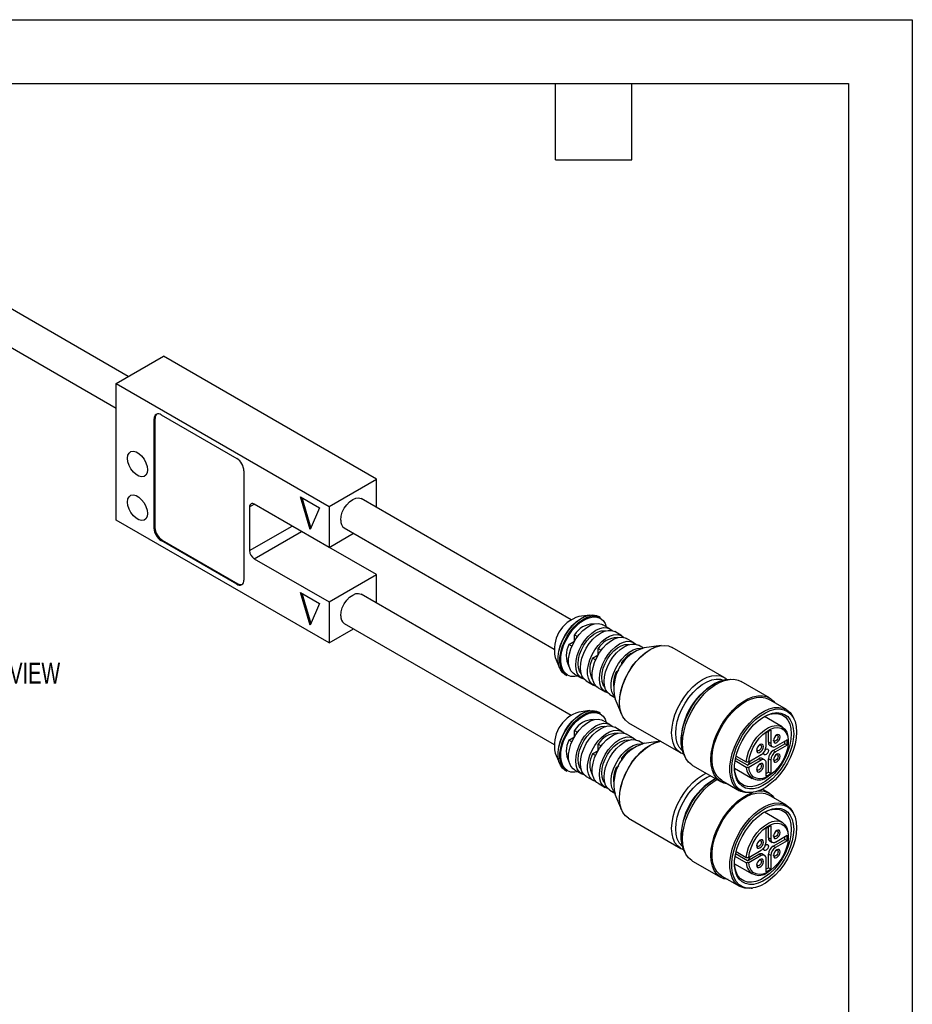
# Model space of a CAD drawing. Header units: millimetres. Extents: x 0 to 419, y 0 to 324.
# Tile 4 of 4: x 286 to 419, y 177 to 324. Entities that reach past the tile are written whole.
import ezdxf

# ---------------------------------------------------------------- set-up
doc = ezdxf.new("R2010")
doc.units = ezdxf.units.MM
doc.header["$LTSCALE"] = 1.5
doc.layers.add('DIMENSIONS', color=140, linetype='Continuous', lineweight=25)
doc.layers.add('TEXT', color=140, linetype='Continuous', lineweight=25)
doc.styles.add('SLDTEXTSTYLE0', font='TXT', dxfattribs={"width": 0.7})

msp = doc.modelspace()

# ---------------------------------------------------------------- linework, layer by layer
at = {"color": 7, "linetype": 'Continuous'}
for p, q in [((0, 323.85), (419.1, 323.85)), ((419.1, 323.85), (419.1, 0))]:
    msp.add_line(p, q, dxfattribs=at)
for p, q in [((301.87, 270.51), (268.41, 289.83)), ((265.91, 285.5), (300.07, 265.77)), ((300.07, 269.48), (307.15, 273.56)), ((338.97, 255.19), (307.15, 273.56)), ((300.07, 249.06), (300.07, 269.48)), ((300.07, 269.48), (331.89, 251.11)), ((305.73, 264.17), (305.87, 264.25)), ((305.73, 247.84), (305.73, 264.17)), ((305.87, 264.25), (305.87, 247.92)), ((306.79, 264.78), (318.11, 258.25)), ((319.17, 256.42), (319.17, 240.08)), ((331.89, 251.11), (338.97, 255.19)), ((338.97, 250.96), (338.97, 255.19)), ((327.65, 252.54), (330.48, 250.9)), ((329.07, 247.64), (327.65, 252.54)), ((327.85, 252.42), (329.17, 247.87)), ((368.09, 234.15), (336.69, 252.27)), ((320.02, 251.03), (320.72, 251.43)), ((320.02, 251.03), (320.02, 244.49)), ((331.89, 244.98), (320.72, 251.43)), ((330.48, 250.9), (329.07, 247.64)), ((331.89, 251.11), (331.89, 244.98)), ((331.89, 230.7), (300.07, 249.06)), ((305.73, 247.84), (305.87, 247.92)), ((320.02, 244.49), (326.38, 248.17)), ((320.72, 243.27), (327.79, 247.35)), ((327.79, 247.35), (327.75, 247.38)), ((338.97, 240.9), (327.79, 247.35)), ((334.17, 247.9), (365.57, 229.78)), ((306.79, 246), (306.93, 246.08)), ((318.11, 239.47), (306.79, 246)), ((306.93, 246.08), (318.25, 239.55)), ((331.89, 244.98), (335.56, 247.1)), ((320.72, 243.27), (331.89, 236.82)), ((331.89, 236.82), (338.97, 240.9)), ((338.97, 236.67), (338.97, 240.9)), ((318.11, 239.47), (318.25, 239.55)), ((327.65, 238.25), (330.48, 236.61)), ((329.07, 233.35), (327.65, 238.25)), ((327.85, 238.13), (329.17, 233.58)), ((368.09, 219.86), (336.69, 237.99)), ((330.48, 236.61), (329.07, 233.35)), ((331.89, 236.82), (331.89, 230.7)), ((370.9, 234.87), (369.25, 234.65)), ((372.44, 234.5), (372.17, 234.65)), ((331.89, 230.7), (335.56, 232.81)), ((334.17, 233.61), (365.57, 215.49)), ((371.46, 233.51), (371.42, 233.53)), ((373.9, 232.79), (372.84, 233.4)), ((373.17, 233.59), (373.35, 233.1)), ((368.59, 230.95), (368.59, 231.9)), ((368.59, 231.9), (369.04, 231.64)), ((375.67, 231.77), (374.61, 232.38)), ((375, 231.47), (374.96, 231.49)), ((377.44, 230.75), (376.37, 231.36)), ((367.76, 230.46), (368.59, 230.94)), ((368.22, 230.2), (367.76, 230.46)), ((372.13, 228.91), (372.13, 229.86)), ((372.13, 229.86), (372.58, 229.6)), ((378.9, 229.9), (378.14, 230.34)), ((381.53, 230.31), (379.03, 229.97)), ((390.97, 225.53), (383.18, 230.03)), ((365.72, 228.52), (366.34, 226.99)), ((371.3, 228.42), (372.12, 228.9)), ((371.75, 228.16), (371.3, 228.42)), ((367.76, 227.2), (367.8, 227.18)), ((375.66, 227.38), (375.66, 227.82)), ((375.66, 227.82), (375.88, 227.69)), ((367.17, 225.99), (367.44, 225.84)), ((368.59, 226.04), (369.65, 225.43)), ((374.84, 226.38), (375.22, 226.6)), ((375.05, 226.26), (374.84, 226.38)), ((370.36, 225.02), (371.42, 224.4)), ((371.3, 225.16), (371.34, 225.13)), ((372.13, 224), (373.19, 223.38)), ((397.74, 222.49), (393.5, 224.93)), ((373.89, 222.98), (374.65, 222.54)), ((374.65, 222.39), (375.61, 220.06)), ((400.27, 220.74), (397.62, 222.27)), ((370.9, 220.58), (369.25, 220.36)), ((372.44, 220.21), (372.17, 220.36)), ((373.17, 219.3), (373.35, 218.81)), ((399.63, 218.16), (396.98, 219.69)), ((401.48, 219.19), (401.4, 219.39)), ((371.46, 219.22), (371.42, 219.24)), ((373.9, 218.5), (372.84, 219.11)), ((375.67, 217.48), (374.61, 218.09)), ((376.68, 218.77), (384.47, 214.27)), ((367.76, 216.18), (368.59, 216.65)), ((368.59, 216.66), (368.59, 217.61)), ((368.59, 217.61), (369.04, 217.35)), ((375, 217.18), (374.96, 217.2)), ((377.44, 216.46), (376.37, 217.07)), ((397.23, 215.23), (397.23, 217.24)), ((397.58, 215.84), (397.58, 217.47)), ((397.94, 217.65), (397.94, 215.64)), ((368.22, 215.91), (367.76, 216.18)), ((372.13, 214.62), (372.13, 215.57)), ((372.13, 215.57), (372.58, 215.31)), ((378.9, 215.61), (378.14, 216.05)), ((381.45, 216.01), (379.03, 215.68)), ((397.94, 215.64), (397.58, 215.84)), ((397.79, 215.38), (398.15, 215.18)), ((398.29, 214.61), (400.04, 215.62)), ((398.65, 215.23), (400.39, 216.23)), ((400.39, 215.42), (398.65, 214.41)), ((400.39, 215.42), (400.04, 215.62)), ((400.55, 215.92), (400.55, 216.13)), ((365.72, 214.23), (366.34, 212.7)), ((371.3, 214.13), (372.12, 214.61)), ((371.75, 213.87), (371.3, 214.13)), ((375.66, 213.09), (375.66, 213.53)), ((375.66, 213.53), (375.88, 213.4)), ((394.47, 212.41), (392.68, 213.44)), ((392.76, 213.79), (394.28, 212.91)), ((394.64, 212.91), (396.52, 214)), ((397.02, 213.24), (396.67, 213.44)), ((398.65, 214.41), (398.29, 214.61)), ((367.76, 212.91), (367.8, 212.89)), ((374.84, 212.09), (375.22, 212.31)), ((375.05, 211.97), (374.84, 212.09)), ((386.25, 212.38), (390.5, 209.93)), ((392.53, 211.98), (395.18, 210.45)), ((394.28, 212.1), (392.61, 213.06)), ((394.47, 212.41), (396.17, 213.39)), ((396.52, 213.19), (394.64, 212.1)), ((396.52, 213.19), (396.17, 213.39)), ((397.23, 210.76), (397.23, 212.78)), ((397.58, 211.37), (397.58, 213.39)), ((397.94, 213.19), (397.58, 213.39)), ((397.94, 213.19), (397.94, 211.17)), ((367.17, 211.7), (367.44, 211.55)), ((368.59, 211.75), (369.65, 211.14)), ((370.36, 210.73), (371.42, 210.12)), ((371.3, 210.87), (371.34, 210.85)), ((397.41, 210.68), (397.59, 210.78)), ((397.94, 211.17), (397.58, 211.37)), ((372.13, 209.71), (373.19, 209.09)), ((390.62, 210.14), (393.27, 208.61)), ((373.89, 208.69), (374.65, 208.25)), ((374.65, 208.1), (375.61, 205.77)), ((395.01, 208.32), (395.22, 208.35)), ((397.74, 208.2), (396.66, 208.82)), ((400.27, 206.45), (397.62, 207.98)), ((399.63, 203.87), (396.98, 205.4)), ((401.48, 204.9), (401.4, 205.1)), ((376.68, 204.48), (384.47, 199.98)), ((397.58, 201.55), (397.58, 203.18)), ((397.94, 203.36), (397.94, 201.35)), ((397.23, 200.94), (397.23, 202.95)), ((398.65, 200.94), (400.39, 201.95)), ((400.55, 201.63), (400.55, 201.84)), ((397.94, 201.35), (397.58, 201.55)), ((397.79, 201.09), (398.15, 200.89)), ((398.29, 200.33), (400.04, 201.33)), ((398.65, 200.12), (398.29, 200.33)), ((400.39, 201.13), (398.65, 200.12)), ((400.39, 201.13), (400.04, 201.33)), ((394.28, 197.81), (392.61, 198.77)), ((394.47, 198.12), (392.68, 199.15)), ((392.76, 199.5), (394.28, 198.62)), ((394.47, 198.12), (396.17, 199.1)), ((394.64, 198.62), (396.52, 199.71)), ((396.52, 198.9), (394.64, 197.81)), ((396.52, 198.9), (396.17, 199.1)), ((397.02, 198.95), (396.67, 199.15)), ((397.58, 197.08), (397.58, 199.1)), ((397.94, 198.9), (397.58, 199.1)), ((397.94, 198.9), (397.94, 196.88)), ((386.25, 198.09), (390.5, 195.64)), ((392.53, 197.69), (395.18, 196.17)), ((397.23, 196.47), (397.23, 198.49)), ((390.62, 195.85), (393.27, 194.32)), ((397.41, 196.39), (397.59, 196.49)), ((397.94, 196.88), (397.58, 197.08)), ((395.01, 194.03), (395.22, 194.06))]:
    msp.add_line(p, q)
at = {"flags": 128}
for points in [[(301.77, 258.29), (301.83, 258.74), (302.01, 259.08), (302.28, 259.29), (302.64, 259.35), (303.05, 259.25), (303.47, 259.01), (303.87, 258.64), (304.23, 258.17), (304.51, 257.64), (304.68, 257.09), (304.74, 256.58), (304.68, 256.13), (304.51, 255.79), (304.23, 255.58), (303.87, 255.52), (303.47, 255.61), (303.05, 255.86), (302.64, 256.23), (302.28, 256.7), (302.01, 257.23), (301.83, 257.77), (301.77, 258.29)], [(301.77, 251.76), (301.83, 252.21), (302.01, 252.55), (302.28, 252.76), (302.64, 252.82), (303.05, 252.72), (303.47, 252.48), (303.87, 252.11), (304.23, 251.64), (304.51, 251.11), (304.68, 250.56), (304.74, 250.04), (304.68, 249.6), (304.51, 249.25), (304.23, 249.04), (303.87, 248.99), (303.47, 249.08), (303.05, 249.33), (302.64, 249.7), (302.28, 250.17), (302.01, 250.7), (301.83, 251.24), (301.77, 251.76)], [(333.64, 249.06), (333.71, 249.63), (333.88, 250.23), (334.17, 250.82), (334.54, 251.36), (334.97, 251.81), (335.43, 252.15), (335.89, 252.35), (336.32, 252.39), (336.69, 252.27)], [(333.64, 234.77), (333.71, 235.34), (333.88, 235.94), (334.17, 236.53), (334.54, 237.07), (334.97, 237.52), (335.43, 237.86), (335.89, 238.06), (336.32, 238.1), (336.69, 237.99)], [(366.34, 226.99), (366.24, 227.29), (366.13, 227.95), (366.13, 228.68), (366.24, 229.46), (366.46, 230.27), (366.78, 231.09), (367.2, 231.88), (367.7, 232.62), (368.25, 233.28), (368.85, 233.86), (369.48, 234.32), (370.11, 234.65), (370.73, 234.84), (370.9, 234.87)], [(367.17, 225.99), (366.81, 226.27), (366.49, 226.71), (366.26, 227.27), (366.15, 227.92), (366.15, 228.65), (366.26, 229.44), (366.49, 230.25), (366.81, 231.07), (367.23, 231.86), (367.73, 232.6), (368.28, 233.27), (368.89, 233.85), (369.51, 234.31), (370.15, 234.64), (370.77, 234.83), (371.35, 234.88), (371.88, 234.78), (372.17, 234.65)], [(367.44, 225.84), (367.08, 226.12), (366.75, 226.56), (366.53, 227.11), (366.42, 227.77), (366.42, 228.5), (366.53, 229.29), (366.75, 230.1), (367.08, 230.92), (367.49, 231.71), (367.99, 232.45), (368.55, 233.12), (369.15, 233.69), (369.78, 234.15), (370.41, 234.49), (371.03, 234.68), (371.61, 234.73), (372.14, 234.63), (372.44, 234.5)], [(369.05, 225.73), (368.62, 225.66), (368.06, 225.69), (367.57, 225.88), (367.16, 226.21), (366.84, 226.67), (366.64, 227.25), (366.55, 227.93), (366.57, 228.68), (366.72, 229.48), (366.97, 230.31), (367.33, 231.12), (367.78, 231.91), (368.31, 232.63), (368.89, 233.27), (369.51, 233.8), (370.15, 234.21), (370.79, 234.47), (371.39, 234.59), (371.95, 234.56), (372.45, 234.38), (372.86, 234.05), (373.17, 233.59), (373.17, 233.59)], [(368.59, 226.04), (368.39, 226.18), (368.06, 226.55), (367.84, 227.05), (367.72, 227.65), (367.72, 228.34), (367.84, 229.07), (368.07, 229.83), (368.39, 230.58), (368.81, 231.3), (369.3, 231.96), (369.84, 232.54), (370.42, 233), (371.01, 233.34), (371.59, 233.54), (372.13, 233.6), (372.62, 233.5), (372.84, 233.4)], [(370.03, 225.27), (369.65, 225.43), (369.28, 225.74), (369, 226.18), (368.83, 226.73), (368.77, 227.37), (368.83, 228.08), (369, 228.83), (369.28, 229.59), (369.65, 230.33), (370.11, 231.03), (370.63, 231.65), (371.19, 232.17), (371.78, 232.58), (372.36, 232.85), (372.93, 232.98), (373.44, 232.96), (373.9, 232.79), (374.22, 232.53)], [(370.36, 225.02), (370.36, 225.02), (369.98, 225.33), (369.71, 225.77), (369.53, 226.32), (369.48, 226.96), (369.53, 227.67), (369.71, 228.42), (369.98, 229.18), (370.36, 229.92), (370.81, 230.62), (371.33, 231.24), (371.9, 231.76), (372.48, 232.17), (373.07, 232.44), (373.63, 232.57), (374.15, 232.55), (374.61, 232.38)], [(369.58, 226.12), (369.35, 226.46), (369.18, 226.97), (369.12, 227.58), (369.18, 228.25), (369.35, 228.95), (369.63, 229.67), (370, 230.36), (370.45, 230.99), (370.96, 231.55), (371.5, 231.99), (372.05, 232.31), (372.59, 232.49), (373.1, 232.52), (373.26, 232.5)], [(371.8, 224.25), (371.63, 224.3), (371.22, 224.54), (370.89, 224.92), (370.67, 225.42), (370.55, 226.02), (370.55, 226.7), (370.67, 227.44), (370.89, 228.19), (371.22, 228.95), (371.64, 229.67), (372.13, 230.33), (372.67, 230.91), (373.25, 231.37), (373.84, 231.71), (374.42, 231.91), (374.96, 231.96), (375.45, 231.87), (375.87, 231.63), (375.99, 231.51)], [(372.13, 224), (371.93, 224.14), (371.6, 224.51), (371.37, 225.01), (371.26, 225.61), (371.26, 226.29), (371.38, 227.03), (371.6, 227.79), (371.93, 228.54), (372.35, 229.26), (372.84, 229.92), (373.38, 230.5), (373.96, 230.96), (374.55, 231.3), (375.13, 231.5), (375.67, 231.56), (376.16, 231.46), (376.37, 231.36)], [(373.57, 223.23), (373.19, 223.38), (372.81, 223.69), (372.53, 224.13), (372.36, 224.69), (372.31, 225.33), (372.36, 226.04), (372.53, 226.79), (372.81, 227.55), (373.19, 228.29), (373.64, 228.99), (374.16, 229.61), (374.72, 230.13), (375.31, 230.54), (375.9, 230.81), (376.46, 230.94), (376.98, 230.91), (377.44, 230.75), (377.76, 230.49)], [(373.12, 224.08), (372.89, 224.42), (372.72, 224.93), (372.66, 225.53), (372.72, 226.2), (372.89, 226.91), (373.17, 227.63), (373.54, 228.32), (373.98, 228.95), (374.49, 229.5), (375.03, 229.95), (375.59, 230.27), (376.13, 230.45), (376.64, 230.48), (376.8, 230.46)], [(373.89, 222.98), (373.89, 222.98), (373.52, 223.29), (373.24, 223.73), (373.07, 224.28), (373.01, 224.92), (373.07, 225.63), (373.24, 226.38), (373.52, 227.14), (373.89, 227.88), (374.35, 228.58), (374.87, 229.2), (375.43, 229.72), (376.02, 230.13), (376.6, 230.4), (377.17, 230.53), (377.69, 230.51), (378.14, 230.34)], [(374.61, 222.64), (374.43, 222.88), (374.2, 223.38), (374.09, 223.98), (374.09, 224.66), (374.2, 225.4), (374.43, 226.15), (374.76, 226.91), (375.17, 227.63), (375.66, 228.29), (376.21, 228.86), (376.79, 229.33), (377.38, 229.67), (377.95, 229.87), (378.5, 229.92), (378.79, 229.88)], [(375.61, 220.06), (375.53, 220.27), (375.36, 220.98), (375.3, 221.77), (375.36, 222.63), (375.53, 223.54), (375.8, 224.47), (376.18, 225.39), (376.65, 226.29), (377.19, 227.15), (377.81, 227.94), (378.47, 228.64), (379.17, 229.24), (379.89, 229.72), (380.61, 230.07), (381.31, 230.28), (381.53, 230.31)], [(376.68, 218.77), (376.68, 218.77), (376.21, 219.13), (375.83, 219.63), (375.55, 220.24), (375.39, 220.95), (375.33, 221.75), (375.39, 222.61), (375.55, 223.52), (375.83, 224.45), (376.21, 225.37), (376.68, 226.28), (377.22, 227.14), (377.84, 227.93), (378.51, 228.63), (379.21, 229.23), (379.93, 229.71), (380.64, 230.06), (381.35, 230.27), (382.01, 230.33), (382.63, 230.25), (383.18, 230.03)], [(384.37, 214.34), (384, 214.64), (383.62, 215.13), (383.35, 215.74), (383.18, 216.45), (383.12, 217.25), (383.18, 218.11), (383.35, 219.02), (383.62, 219.95), (384, 220.88), (384.47, 221.78), (385.02, 222.64), (385.63, 223.43), (386.3, 224.13), (387, 224.73), (387.72, 225.21), (388.44, 225.56), (389.14, 225.77), (389.8, 225.84), (390.42, 225.76), (390.97, 225.53)], [(384.88, 214.47), (384.64, 214.66), (384.25, 215.12), (383.96, 215.71), (383.78, 216.41), (383.73, 217.2), (383.78, 218.06), (383.96, 218.96), (384.25, 219.89), (384.64, 220.8), (385.12, 221.69), (385.69, 222.53), (386.32, 223.28), (387, 223.94), (387.7, 224.49), (388.42, 224.9), (389.12, 225.17), (389.8, 225.29), (390.43, 225.26), (390.99, 225.08), (391, 225.08)], [(385.17, 213.59), (384.89, 214.1), (384.67, 214.8), (384.55, 215.6), (384.55, 216.47), (384.67, 217.4), (384.89, 218.37), (385.23, 219.35), (385.67, 220.31), (386.19, 221.25), (386.79, 222.13), (387.46, 222.93), (388.17, 223.64), (388.92, 224.23), (389.67, 224.7), (390.43, 225.04), (391.16, 225.23), (391.85, 225.27), (391.92, 225.26)], [(386.25, 212.38), (386.12, 212.46), (385.64, 212.88), (385.26, 213.42), (384.98, 214.08), (384.81, 214.85), (384.75, 215.7), (384.81, 216.61), (384.98, 217.57), (385.26, 218.56), (385.64, 219.55), (386.12, 220.51), (386.68, 221.44), (387.31, 222.3), (388, 223.09), (388.74, 223.77), (389.49, 224.34), (390.26, 224.78), (391.02, 225.09), (391.75, 225.25), (392.44, 225.26), (393.07, 225.13), (393.5, 224.93)], [(390.97, 225.53), (390.97, 225.53), (391.09, 225.45)], [(391.56, 209.6), (391.56, 209.6), (390.92, 209.73), (390.36, 210.01), (389.88, 210.43), (389.5, 210.97), (389.22, 211.63), (389.05, 212.4), (388.99, 213.25), (389.05, 214.16), (389.22, 215.12), (389.5, 216.11), (389.88, 217.1), (390.36, 218.06), (390.92, 218.99), (391.56, 219.85), (392.25, 220.64), (392.98, 221.32), (393.74, 221.89), (394.5, 222.33), (395.26, 222.64), (395.99, 222.8), (396.68, 222.81), (397.32, 222.68), (397.88, 222.4), (398.36, 221.99), (398.56, 221.72)], [(390.62, 210.14), (390.3, 210.37), (389.87, 210.83), (389.53, 211.42), (389.3, 212.12), (389.18, 212.92), (389.18, 213.8), (389.3, 214.73), (389.53, 215.69), (389.87, 216.67), (390.3, 217.64), (390.83, 218.57), (391.43, 219.45), (392.1, 220.25), (392.81, 220.96), (393.55, 221.56), (394.31, 222.03), (395.06, 222.36), (395.79, 222.55), (396.48, 222.59), (397.12, 222.48), (397.62, 222.27)], [(395.01, 208.32), (394.75, 208.29), (394.08, 208.33), (393.48, 208.51), (392.95, 208.83), (392.52, 209.3), (392.18, 209.89), (391.95, 210.59), (391.84, 211.39), (391.84, 212.26), (391.95, 213.2), (392.18, 214.16), (392.52, 215.14), (392.95, 216.11), (393.48, 217.04), (394.08, 217.92), (394.75, 218.72), (395.46, 219.43), (396.2, 220.03), (396.96, 220.5), (397.71, 220.83), (398.44, 221.02), (399.14, 221.06), (399.77, 220.95), (400.34, 220.7), (400.82, 220.3), (401.21, 219.77), (401.4, 219.39)], [(401.8, 217.37), (401.74, 216.49), (401.57, 215.55), (401.29, 214.6), (400.91, 213.64), (400.44, 212.71), (399.89, 211.82), (399.26, 210.99), (398.59, 210.25), (397.87, 209.61), (397.13, 209.09), (396.39, 208.69), (395.66, 208.43), (394.97, 208.32), (394.31, 208.35), (393.72, 208.53), (393.21, 208.85), (392.78, 209.31), (392.45, 209.89), (392.23, 210.57), (392.11, 211.36), (392.11, 212.21), (392.23, 213.12), (392.45, 214.07), (392.78, 215.03), (393.21, 215.98), (393.72, 216.89), (394.31, 217.75), (394.97, 218.54), (395.66, 219.23), (396.39, 219.81), (397.13, 220.27), (397.87, 220.6), (398.59, 220.79), (399.26, 220.83), (399.89, 220.72), (400.44, 220.47), (400.91, 220.08), (401.29, 219.57), (401.57, 218.93), (401.74, 218.19), (401.8, 217.37)], [(366.34, 212.7), (366.24, 213.01), (366.13, 213.66), (366.13, 214.39), (366.24, 215.17), (366.46, 215.98), (366.78, 216.8), (367.2, 217.59), (367.7, 218.33), (368.25, 218.99), (368.85, 219.57), (369.48, 220.03), (370.11, 220.36), (370.73, 220.55), (370.9, 220.58)], [(367.17, 211.7), (366.81, 211.98), (366.49, 212.42), (366.26, 212.98), (366.15, 213.63), (366.15, 214.36), (366.26, 215.15), (366.49, 215.96), (366.81, 216.78), (367.23, 217.57), (367.73, 218.31), (368.28, 218.98), (368.89, 219.56), (369.51, 220.02), (370.15, 220.35), (370.77, 220.54), (371.35, 220.59), (371.88, 220.49), (372.17, 220.36)], [(367.44, 211.55), (367.08, 211.83), (366.75, 212.27), (366.53, 212.82), (366.42, 213.48), (366.42, 214.21), (366.53, 215), (366.75, 215.81), (367.08, 216.63), (367.49, 217.42), (367.99, 218.16), (368.55, 218.83), (369.15, 219.4), (369.78, 219.86), (370.41, 220.2), (371.03, 220.39), (371.61, 220.44), (372.14, 220.34), (372.44, 220.21)], [(369.05, 211.44), (368.62, 211.37), (368.06, 211.4), (367.57, 211.59), (367.16, 211.92), (366.84, 212.38), (366.64, 212.96), (366.55, 213.64), (366.57, 214.39), (366.72, 215.19), (366.97, 216.02), (367.33, 216.83), (367.78, 217.62), (368.31, 218.34), (368.89, 218.98), (369.51, 219.51), (370.15, 219.92), (370.79, 220.18), (371.39, 220.3), (371.95, 220.27), (372.45, 220.09), (372.86, 219.76), (373.17, 219.3), (373.17, 219.3)], [(368.59, 211.75), (368.39, 211.89), (368.06, 212.27), (367.84, 212.76), (367.72, 213.37), (367.72, 214.05), (367.84, 214.78), (368.07, 215.54), (368.39, 216.29), (368.81, 217.01), (369.3, 217.67), (369.84, 218.25), (370.42, 218.71), (371.01, 219.05), (371.59, 219.25), (372.13, 219.31), (372.62, 219.21), (372.84, 219.11)], [(401.37, 217.13), (401.31, 216.27), (401.14, 215.38), (400.86, 214.46), (400.48, 213.55), (400.01, 212.66), (399.46, 211.82), (398.84, 211.06), (398.18, 210.38), (397.48, 209.82), (396.77, 209.37), (396.06, 209.06), (395.38, 208.9), (394.74, 208.88), (394.15, 209.01), (393.64, 209.28), (393.21, 209.69), (392.88, 210.23), (392.66, 210.88), (392.54, 211.62), (392.54, 212.44), (392.66, 213.32), (392.88, 214.23), (393.21, 215.15), (393.64, 216.05), (394.15, 216.91), (394.74, 217.72), (395.38, 218.44), (396.06, 219.06), (396.77, 219.57), (397.48, 219.95), (398.18, 220.19), (398.84, 220.28), (399.46, 220.22), (400.01, 220.02), (400.48, 219.68), (400.86, 219.2), (401.14, 218.61), (401.31, 217.91), (401.37, 217.13)], [(396.86, 219.62), (397.12, 219.76), (397.81, 220.03), (398.48, 220.15), (399.09, 220.12), (399.64, 219.94), (400.12, 219.62), (400.5, 219.16), (400.78, 218.58), (400.96, 217.9), (401.01, 217.13)], [(370.03, 210.98), (369.65, 211.14), (369.28, 211.45), (369, 211.89), (368.83, 212.44), (368.77, 213.08), (368.83, 213.79), (369, 214.54), (369.28, 215.3), (369.65, 216.04), (370.11, 216.74), (370.63, 217.36), (371.19, 217.88), (371.78, 218.29), (372.36, 218.56), (372.93, 218.69), (373.44, 218.67), (373.9, 218.5), (374.22, 218.24)], [(369.58, 211.83), (369.35, 212.17), (369.18, 212.68), (369.12, 213.29), (369.18, 213.96), (369.35, 214.66), (369.63, 215.38), (370, 216.07), (370.45, 216.7), (370.96, 217.26), (371.5, 217.7), (372.05, 218.02), (372.59, 218.2), (373.1, 218.23), (373.26, 218.21)], [(370.36, 210.73), (370.36, 210.73), (369.98, 211.04), (369.71, 211.48), (369.53, 212.03), (369.48, 212.67), (369.53, 213.38), (369.71, 214.13), (369.98, 214.89), (370.36, 215.64), (370.81, 216.33), (371.33, 216.95), (371.9, 217.47), (372.48, 217.88), (373.07, 218.15), (373.63, 218.28), (374.15, 218.26), (374.61, 218.09)], [(394.28, 212.91), (394.4, 213.65), (394.63, 214.42), (394.96, 215.18), (395.38, 215.91), (395.87, 216.59), (396.41, 217.18), (396.99, 217.67), (397.58, 218.04), (398.17, 218.27), (398.73, 218.37), (399.25, 218.32), (399.69, 218.12), (400.06, 217.79), (400.33, 217.34), (400.5, 216.78), (400.55, 216.13)], [(394.64, 212.91), (394.76, 213.64), (394.99, 214.38), (395.32, 215.12), (395.74, 215.82), (396.22, 216.47), (396.76, 217.02), (397.33, 217.47), (397.91, 217.8), (398.47, 217.99), (399, 218.04), (399.48, 217.94), (399.89, 217.7), (400.21, 217.33), (400.43, 216.84), (400.54, 216.25), (400.54, 215.58), (400.43, 214.86), (400.21, 214.12), (399.89, 213.37), (399.48, 212.66), (399, 212.01), (398.47, 211.45), (397.91, 210.98), (397.33, 210.64), (396.76, 210.44), (396.22, 210.37), (395.74, 210.46), (395.32, 210.68), (394.99, 211.04), (394.76, 211.52), (394.64, 212.1)], [(371.8, 209.96), (371.63, 210.01), (371.22, 210.25), (370.89, 210.63), (370.67, 211.13), (370.55, 211.73), (370.55, 212.41), (370.67, 213.15), (370.89, 213.91), (371.22, 214.66), (371.64, 215.38), (372.13, 216.04), (372.67, 216.62), (373.25, 217.08), (373.84, 217.42), (374.42, 217.62), (374.96, 217.67), (375.45, 217.58), (375.87, 217.34), (375.99, 217.22)], [(372.13, 209.71), (371.93, 209.85), (371.6, 210.22), (371.37, 210.72), (371.26, 211.32), (371.26, 212), (371.38, 212.74), (371.6, 213.5), (371.93, 214.25), (372.35, 214.97), (372.84, 215.63), (373.38, 216.21), (373.96, 216.67), (374.55, 217.01), (375.13, 217.21), (375.67, 217.27), (376.16, 217.17), (376.37, 217.07)], [(373.57, 208.94), (373.19, 209.09), (372.81, 209.41), (372.53, 209.84), (372.36, 210.4), (372.31, 211.04), (372.36, 211.75), (372.53, 212.5), (372.81, 213.26), (373.19, 214), (373.64, 214.7), (374.16, 215.32), (374.72, 215.84), (375.31, 216.25), (375.9, 216.52), (376.46, 216.65), (376.98, 216.62), (377.44, 216.46), (377.76, 216.2)], [(401.01, 217.13), (400.96, 216.29), (400.78, 215.4), (400.5, 214.5), (400.12, 213.6), (399.64, 212.73), (399.09, 211.91), (398.48, 211.17), (397.81, 210.53), (397.12, 210), (396.42, 209.59), (395.73, 209.33), (395.07, 209.21), (394.45, 209.23), (393.9, 209.41), (393.42, 209.73), (393.04, 210.19), (392.76, 210.77), (392.59, 211.45), (392.53, 212.13)], [(398.83, 215.8), (399.02, 215.95), (399.18, 216.17), (399.29, 216.42), (399.33, 216.66), (399.29, 216.85), (399.18, 216.98), (399.02, 217.01), (398.83, 216.94), (398.65, 216.79), (398.48, 216.57), (398.38, 216.33), (398.34, 216.09), (398.38, 215.89), (398.48, 215.77), (398.65, 215.73), (398.83, 215.8)], [(398.76, 216.89), (398.83, 216.91), (398.94, 216.89), (399.02, 216.8), (399.05, 216.66), (399.02, 216.49), (398.94, 216.31), (398.83, 216.15), (398.69, 216.05)], [(373.12, 209.79), (372.89, 210.13), (372.72, 210.64), (372.66, 211.24), (372.72, 211.91), (372.89, 212.62), (373.17, 213.34), (373.54, 214.03), (373.98, 214.66), (374.49, 215.21), (375.03, 215.66), (375.59, 215.98), (376.13, 216.16), (376.64, 216.19), (376.8, 216.17)], [(373.89, 208.69), (373.89, 208.69), (373.52, 209), (373.24, 209.44), (373.07, 209.99), (373.01, 210.63), (373.07, 211.34), (373.24, 212.09), (373.52, 212.85), (373.89, 213.59), (374.35, 214.29), (374.87, 214.91), (375.43, 215.43), (376.02, 215.84), (376.6, 216.11), (377.17, 216.24), (377.69, 216.22), (378.14, 216.05)], [(374.61, 208.35), (374.43, 208.59), (374.2, 209.09), (374.09, 209.69), (374.09, 210.37), (374.2, 211.11), (374.43, 211.86), (374.76, 212.62), (375.17, 213.34), (375.66, 214), (376.21, 214.57), (376.79, 215.04), (377.38, 215.38), (377.95, 215.58), (378.5, 215.63), (378.79, 215.59)], [(375.61, 205.77), (375.53, 205.98), (375.36, 206.69), (375.3, 207.48), (375.36, 208.34), (375.53, 209.25), (375.8, 210.18), (376.18, 211.1), (376.65, 212), (377.19, 212.86), (377.81, 213.65), (378.47, 214.35), (379.17, 214.95), (379.89, 215.43), (380.61, 215.78), (381.31, 215.99), (381.45, 216.01)], [(376.68, 204.48), (376.68, 204.48), (376.21, 204.85), (375.83, 205.34), (375.55, 205.95), (375.39, 206.66), (375.33, 207.46), (375.39, 208.32), (375.55, 209.23), (375.83, 210.16), (376.21, 211.08), (376.68, 211.99), (377.22, 212.85), (377.84, 213.64), (378.51, 214.34), (379.21, 214.94), (379.93, 215.42), (380.64, 215.77), (381.35, 215.98), (381.47, 216)], [(396.33, 214.36), (396.52, 214.51), (396.68, 214.73), (396.79, 214.97), (396.83, 215.21), (396.79, 215.41), (396.68, 215.53), (396.52, 215.57), (396.33, 215.5), (396.15, 215.35), (395.98, 215.13), (395.88, 214.88), (395.84, 214.64), (395.88, 214.45), (395.98, 214.32), (396.15, 214.29), (396.33, 214.36)], [(396.26, 215.45), (396.33, 215.47), (396.44, 215.44), (396.52, 215.35), (396.55, 215.21), (396.52, 215.04), (396.44, 214.87), (396.33, 214.71), (396.19, 214.6)], [(398.69, 216.05), (398.56, 216), (398.44, 216.02), (398.37, 216.11), (398.35, 216.18)], [(384.47, 214.27), (384.47, 214.27), (384.37, 214.34)], [(396.19, 214.6), (396.06, 214.55), (395.94, 214.58), (395.87, 214.67), (395.85, 214.73)], [(397.23, 214), (397.1, 213.96), (396.98, 213.98), (396.9, 214.07), (396.88, 214.21), (396.89, 214.34)], [(397.13, 214.74), (397.23, 214.82), (397.37, 214.87), (397.48, 214.84), (397.56, 214.76), (397.58, 214.61), (397.56, 214.44), (397.48, 214.27), (397.37, 214.11), (397.23, 214), (397.23, 214)], [(398.83, 212.91), (399.02, 213.07), (399.18, 213.28), (399.29, 213.53), (399.33, 213.77), (399.29, 213.97), (399.18, 214.09), (399.02, 214.12), (398.83, 214.06), (398.65, 213.9), (398.48, 213.69), (398.38, 213.44), (398.34, 213.2), (398.38, 213), (398.48, 212.88), (398.65, 212.85), (398.83, 212.91)], [(398.76, 214.01), (398.83, 214.02), (398.94, 214), (399.02, 213.91), (399.05, 213.77), (399.02, 213.6), (398.94, 213.42), (398.83, 213.27), (398.69, 213.16)], [(396.33, 211.47), (396.52, 211.62), (396.68, 211.84), (396.79, 212.09), (396.83, 212.33), (396.79, 212.52), (396.68, 212.65), (396.52, 212.68), (396.33, 212.61), (396.15, 212.46), (395.98, 212.24), (395.88, 212), (395.84, 211.76), (395.88, 211.56), (395.98, 211.44), (396.15, 211.4), (396.33, 211.47)], [(396.26, 212.56), (396.33, 212.58), (396.44, 212.56), (396.52, 212.47), (396.55, 212.33), (396.52, 212.16), (396.44, 211.98), (396.33, 211.82), (396.19, 211.71)], [(398.69, 213.16), (398.56, 213.11), (398.44, 213.13), (398.37, 213.22), (398.35, 213.29)], [(384.37, 200.05), (384, 200.35), (383.62, 200.84), (383.35, 201.45), (383.18, 202.16), (383.12, 202.96), (383.18, 203.82), (383.35, 204.73), (383.62, 205.66), (384, 206.59), (384.47, 207.49), (385.02, 208.35), (385.63, 209.14), (386.3, 209.84), (387, 210.44), (387.72, 210.92), (388.28, 211.21)], [(384.88, 200.18), (384.64, 200.37), (384.25, 200.83), (383.96, 201.42), (383.78, 202.12), (383.73, 202.91), (383.78, 203.77), (383.96, 204.67), (384.25, 205.6), (384.64, 206.52), (385.12, 207.4), (385.69, 208.24), (386.32, 208.99), (387, 209.65), (387.7, 210.2), (388.42, 210.61), (388.94, 210.83)], [(396.19, 211.71), (396.06, 211.67), (395.94, 211.69), (395.87, 211.78), (395.85, 211.85)], [(385.17, 199.3), (384.89, 199.81), (384.67, 200.51), (384.55, 201.31), (384.55, 202.18), (384.67, 203.11), (384.89, 204.08), (385.23, 205.06), (385.67, 206.02), (386.19, 206.96), (386.79, 207.84), (387.46, 208.64), (388.17, 209.35), (388.92, 209.94), (389.66, 210.41)], [(386.25, 198.09), (386.12, 198.17), (385.64, 198.59), (385.26, 199.13), (384.98, 199.79), (384.81, 200.56), (384.75, 201.41), (384.81, 202.32), (384.98, 203.28), (385.26, 204.27), (385.64, 205.26), (386.12, 206.22), (386.68, 207.15), (387.31, 208.01), (388, 208.8), (388.74, 209.48), (389.49, 210.05), (389.88, 210.29)], [(391.56, 195.31), (391.56, 195.31), (390.92, 195.44), (390.36, 195.72), (389.88, 196.14), (389.5, 196.68), (389.22, 197.34), (389.05, 198.11), (388.99, 198.96), (389.05, 199.87), (389.22, 200.83), (389.5, 201.82), (389.88, 202.81), (390.36, 203.77), (390.92, 204.7), (391.56, 205.56), (392.25, 206.35), (392.98, 207.03), (393.74, 207.6), (394.5, 208.04), (395.26, 208.35), (395.29, 208.36)], [(390.62, 195.85), (390.3, 196.08), (389.87, 196.54), (389.53, 197.13), (389.3, 197.83), (389.18, 198.63), (389.18, 199.51), (389.3, 200.44), (389.53, 201.4), (389.87, 202.38), (390.3, 203.35), (390.83, 204.28), (391.43, 205.16), (392.1, 205.96), (392.81, 206.67), (393.55, 207.27), (394.31, 207.74), (395.06, 208.07), (395.79, 208.26), (396.48, 208.3), (397.12, 208.2), (397.62, 207.98)], [(395.01, 194.03), (394.75, 194), (394.08, 194.04), (393.48, 194.22), (392.95, 194.55), (392.52, 195.01), (392.18, 195.6), (391.95, 196.3), (391.84, 197.1), (391.84, 197.98), (391.95, 198.91), (392.18, 199.87), (392.52, 200.85), (392.95, 201.82), (393.48, 202.75), (394.08, 203.63), (394.75, 204.43), (395.46, 205.14), (396.2, 205.74), (396.96, 206.21), (397.71, 206.54), (398.44, 206.73), (399.14, 206.77), (399.77, 206.66), (400.34, 206.41), (400.82, 206.01), (401.21, 205.48), (401.4, 205.1)], [(401.8, 203.08), (401.74, 202.2), (401.57, 201.26), (401.29, 200.31), (400.91, 199.35), (400.44, 198.42), (399.89, 197.53), (399.26, 196.7), (398.59, 195.96), (397.87, 195.32), (397.13, 194.8), (396.39, 194.4), (395.66, 194.15), (394.97, 194.03), (394.31, 194.06), (393.72, 194.24), (393.21, 194.56), (392.78, 195.02), (392.45, 195.6), (392.23, 196.28), (392.11, 197.07), (392.11, 197.92), (392.23, 198.84), (392.45, 199.78), (392.78, 200.74), (393.21, 201.69), (393.72, 202.6), (394.31, 203.46), (394.97, 204.25), (395.66, 204.94), (396.39, 205.52), (397.13, 205.99), (397.87, 206.31), (398.59, 206.5), (399.26, 206.54), (399.89, 206.43), (400.44, 206.18), (400.91, 205.79), (401.29, 205.28), (401.57, 204.64), (401.74, 203.9), (401.8, 203.08)], [(401.37, 202.84), (401.31, 201.98), (401.14, 201.09), (400.86, 200.17), (400.48, 199.26), (400.01, 198.37), (399.46, 197.53), (398.84, 196.77), (398.18, 196.09), (397.48, 195.53), (396.77, 195.08), (396.06, 194.77), (395.38, 194.61), (394.74, 194.59), (394.15, 194.72), (393.64, 194.99), (393.21, 195.4), (392.88, 195.94), (392.66, 196.59), (392.54, 197.33), (392.54, 198.15), (392.66, 199.03), (392.88, 199.94), (393.21, 200.86), (393.64, 201.76), (394.15, 202.62), (394.74, 203.43), (395.38, 204.15), (396.06, 204.77), (396.77, 205.28), (397.48, 205.66), (398.18, 205.9), (398.84, 205.99), (399.46, 205.93), (400.01, 205.73), (400.48, 205.39), (400.86, 204.92), (401.14, 204.32), (401.31, 203.62), (401.37, 202.84)], [(396.86, 205.33), (397.12, 205.47), (397.81, 205.74), (398.48, 205.86), (399.09, 205.83), (399.64, 205.65), (400.12, 205.33), (400.5, 204.87), (400.78, 204.29), (400.96, 203.61), (401.01, 202.84)], [(394.28, 198.62), (394.4, 199.37), (394.63, 200.13), (394.96, 200.89), (395.38, 201.62), (395.87, 202.3), (396.41, 202.89), (396.99, 203.38), (397.58, 203.75), (398.17, 203.99), (398.73, 204.08), (399.25, 204.03), (399.69, 203.84), (400.06, 203.5), (400.33, 203.05), (400.5, 202.49), (400.55, 201.84)], [(394.64, 198.62), (394.76, 199.35), (394.99, 200.09), (395.32, 200.83), (395.74, 201.54), (396.22, 202.18), (396.76, 202.74), (397.33, 203.19), (397.91, 203.51), (398.47, 203.7), (399, 203.75), (399.48, 203.65), (399.89, 203.41), (400.21, 203.04), (400.43, 202.55), (400.54, 201.96), (400.54, 201.29), (400.43, 200.57), (400.21, 199.83), (399.89, 199.08), (399.48, 198.38), (399, 197.72), (398.47, 197.16), (397.91, 196.69), (397.33, 196.35), (396.76, 196.15), (396.22, 196.08), (395.74, 196.17), (395.32, 196.39), (394.99, 196.75), (394.76, 197.23), (394.64, 197.81)], [(401.01, 202.84), (400.96, 202), (400.78, 201.11), (400.5, 200.21), (400.12, 199.31), (399.64, 198.44), (399.09, 197.62), (398.48, 196.88), (397.81, 196.24), (397.12, 195.71), (396.42, 195.3), (395.73, 195.04), (395.07, 194.92), (394.45, 194.95), (393.9, 195.12), (393.42, 195.44), (393.04, 195.9), (392.76, 196.48), (392.59, 197.16), (392.53, 197.84)], [(398.83, 201.51), (399.02, 201.66), (399.18, 201.88), (399.29, 202.13), (399.33, 202.37), (399.29, 202.56), (399.18, 202.69), (399.02, 202.72), (398.83, 202.65), (398.65, 202.5), (398.48, 202.28), (398.38, 202.04), (398.34, 201.8), (398.38, 201.6), (398.48, 201.48), (398.65, 201.44), (398.83, 201.51)], [(398.69, 201.76), (398.56, 201.71), (398.44, 201.73), (398.37, 201.82), (398.35, 201.89)], [(398.76, 202.6), (398.83, 202.62), (398.94, 202.6), (399.02, 202.51), (399.05, 202.37), (399.02, 202.2), (398.94, 202.02), (398.83, 201.86), (398.69, 201.76)], [(396.33, 200.07), (396.52, 200.22), (396.68, 200.44), (396.79, 200.68), (396.83, 200.92), (396.79, 201.12), (396.68, 201.25), (396.52, 201.28), (396.33, 201.21), (396.15, 201.06), (395.98, 200.84), (395.88, 200.59), (395.84, 200.35), (395.88, 200.16), (395.98, 200.03), (396.15, 200), (396.33, 200.07)], [(396.19, 200.31), (396.06, 200.27), (395.94, 200.29), (395.87, 200.38), (395.85, 200.45)], [(396.26, 201.16), (396.33, 201.18), (396.44, 201.15), (396.52, 201.07), (396.55, 200.92), (396.52, 200.75), (396.44, 200.58), (396.33, 200.42), (396.19, 200.31)], [(397.13, 200.45), (397.23, 200.53), (397.37, 200.58), (397.48, 200.55), (397.56, 200.47), (397.58, 200.33), (397.56, 200.15), (397.48, 199.98), (397.37, 199.82), (397.23, 199.71), (397.23, 199.71)], [(384.47, 199.98), (384.47, 199.98), (384.37, 200.05)], [(397.23, 199.71), (397.1, 199.67), (396.98, 199.69), (396.9, 199.78), (396.88, 199.92), (396.89, 200.05)], [(398.83, 198.62), (399.02, 198.78), (399.18, 198.99), (399.29, 199.24), (399.33, 199.48), (399.29, 199.68), (399.18, 199.8), (399.02, 199.83), (398.83, 199.77), (398.65, 199.61), (398.48, 199.4), (398.38, 199.15), (398.34, 198.91), (398.38, 198.71), (398.48, 198.59), (398.65, 198.56), (398.83, 198.62)], [(398.69, 198.87), (398.56, 198.82), (398.44, 198.84), (398.37, 198.93), (398.35, 199)], [(398.76, 199.72), (398.83, 199.73), (398.94, 199.71), (399.02, 199.62), (399.05, 199.48), (399.02, 199.31), (398.94, 199.13), (398.83, 198.98), (398.69, 198.87)], [(396.33, 197.18), (396.52, 197.33), (396.68, 197.55), (396.79, 197.8), (396.83, 198.04), (396.79, 198.23), (396.68, 198.36), (396.52, 198.39), (396.33, 198.32), (396.15, 198.17), (395.98, 197.95), (395.88, 197.71), (395.84, 197.47), (395.88, 197.27), (395.98, 197.15), (396.15, 197.11), (396.33, 197.18)], [(396.19, 197.43), (396.06, 197.38), (395.94, 197.4), (395.87, 197.49), (395.85, 197.56)], [(396.26, 198.27), (396.33, 198.29), (396.44, 198.27), (396.52, 198.18), (396.55, 198.04), (396.52, 197.87), (396.44, 197.69), (396.33, 197.53), (396.19, 197.43)]]:
    msp.add_lwpolyline(points, dxfattribs=at)
for centre, radius, start, end in [((306.38, 264.28), 0.655, 50.7967, 189.214), ((306.66, 264.32), 0.789, 133.4608, 184.9117), ((316.86, 256.31), 2.31, 2.6055, 57.3945), ((320.45, 251.1), 0.437, 50.7967, 189.214), ((334.84, 248.9), 1.21, 172.6245, 236.0633), ((308.03, 247.94), 2.31, 182.6055, 237.3945), ((308.18, 248.03), 2.31, 182.6055, 237.3945), ((321.55, 244.56), 1.54, 182.6055, 237.3945), ((318.52, 239.98), 0.655, 230.7967, 9.214), ((318.7, 240.2), 0.789, 235.0917, 286.5369), ((334.84, 234.61), 1.21, 172.6245, 236.0633), ((370.75, 229.7), 5.17, 106.8741, 193.1313), ((371.5, 230.13), 3.41, 91.359, 148.6356), ((375.04, 228.09), 3.41, 91.359, 148.6356), ((370.76, 228.83), 3.41, 151.3662, 208.6338), ((380.87, 223.86), 6.39, 106.7059, 193.2995), ((374.29, 226.79), 3.41, 151.3662, 208.6338), ((379.25, 225.28), 4.39, 113.0896, 144.7198), ((378.82, 224.55), 4.39, 155.2802, 186.9144), ((394.45, 215.98), 9.91, 115.0816, 181.9275), ((370.75, 215.41), 5.17, 106.8741, 193.1313), ((371.5, 215.84), 3.41, 91.359, 148.6356), ((375.04, 213.8), 3.41, 91.359, 148.6356), ((399.46, 214.21), 3.76, 113.7698, 126.2248), ((370.76, 214.54), 3.41, 151.3662, 208.6338), ((380.87, 209.57), 6.39, 106.7059, 193.2995), ((379.25, 210.99), 4.39, 113.0896, 144.7198), ((395.7, 215.3), 1.54, 302.6055, 357.3945), ((398.07, 215.79), 0.493, 173.7012, 234.9867), ((398.37, 215.57), 0.437, 170.786, 309.2033), ((395.97, 216.05), 4.09, 354.0279, 359.9414), ((396.65, 215.83), 3.76, 353.7735, 6.2265), ((374.29, 212.5), 3.41, 151.3662, 208.6338), ((396.46, 212.98), 0.503, 65.6929, 125.6176), ((399.12, 213.32), 1.54, 122.6055, 177.3945), ((399.47, 213.12), 1.54, 122.6055, 177.3945), ((378.82, 210.26), 4.39, 155.2802, 186.9144), ((396.18, 212.13), 1.9, 180.9847, 310.1706), ((394.08, 213.05), 0.75, 301.8719, 358.1334), ((396.8, 212.85), 0.437, 350.786, 129.2033), ((395.16, 214.72), 4.13, 300.0858, 305.9414), ((395.71, 214.21), 3.76, 293.7698, 306.2248), ((394.64, 201.63), 10.1, 119.5627, 181.5249), ((396.39, 205.86), 2.68, 35.9418, 101.4495), ((399.46, 199.92), 3.76, 113.7698, 126.2248), ((395.97, 201.76), 4.09, 354.0279, 359.9414), ((396.65, 201.54), 3.76, 353.7735, 6.2265), ((395.7, 201.01), 1.54, 302.6055, 357.3945), ((398.07, 201.5), 0.493, 173.7012, 234.9867), ((399.12, 199.03), 1.54, 122.6055, 177.3945), ((398.37, 201.28), 0.437, 170.786, 309.2033), ((394.08, 198.76), 0.75, 301.8719, 358.1334), ((396.46, 198.69), 0.503, 65.6929, 125.6176), ((396.8, 198.56), 0.437, 350.786, 129.2033), ((399.47, 198.83), 1.54, 122.6055, 177.3945), ((396.18, 197.84), 1.9, 180.9847, 310.1706), ((395.16, 200.43), 4.13, 300.0858, 305.9414), ((395.71, 199.92), 3.76, 293.7698, 306.2248)]:
    msp.add_arc(centre, radius, start, end)
for points, knots in [([(391.43, 225.18), (391.4, 225.21), (391.31, 225.32), (391.18, 225.38), (391.1, 225.43)], [0, 0, 0, 0, 0.302617, 1, 1, 1, 1]), ([(384.36, 214.36), (384.44, 214.3), (384.66, 214.15), (384.91, 214.08), (385.06, 214.04)], [0, 0, 0, 0, 0.396759, 1, 1, 1, 1]), ([(384.36, 200.07), (384.44, 200.01), (384.66, 199.86), (384.91, 199.79), (385.06, 199.75)], [0, 0, 0, 0, 0.396759, 1, 1, 1, 1])]:
    msp.add_open_spline(points, degree=3, knots=knots)
for points in [[(394.28, 212.91), (394.4, 212.91), (394.52, 212.91), (394.64, 212.91)], [(394.64, 212.1), (394.52, 212.1), (394.4, 212.1), (394.28, 212.1)], [(394.28, 198.62), (394.4, 198.62), (394.52, 198.62), (394.64, 198.62)], [(394.64, 197.81), (394.52, 197.81), (394.4, 197.81), (394.28, 197.81)]]:
    msp.add_open_spline(points, degree=3)
at = {"layer": 'TEXT'}
for p, q in [((9.52, 314.32), (409.57, 314.32)), ((365.76, 302.89), (365.76, 314.32)), ((377.19, 302.89), (377.19, 314.32)), ((409.57, 314.32), (409.57, 9.52)), ((365.76, 302.89), (377.19, 302.89))]:
    msp.add_line(p, q, dxfattribs=at)

# ---------------------------------------------------------------- texts
at = {"layer": 'DIMENSIONS', "insert": (266.76, 227.77), "char_height": 3.175, "attachment_point": 1, "style": 'SLDTEXTSTYLE0'}
msp.add_mtext('ISOMETRIC VIEW', dxfattribs=at)

doc.saveas('drawing.dxf')
